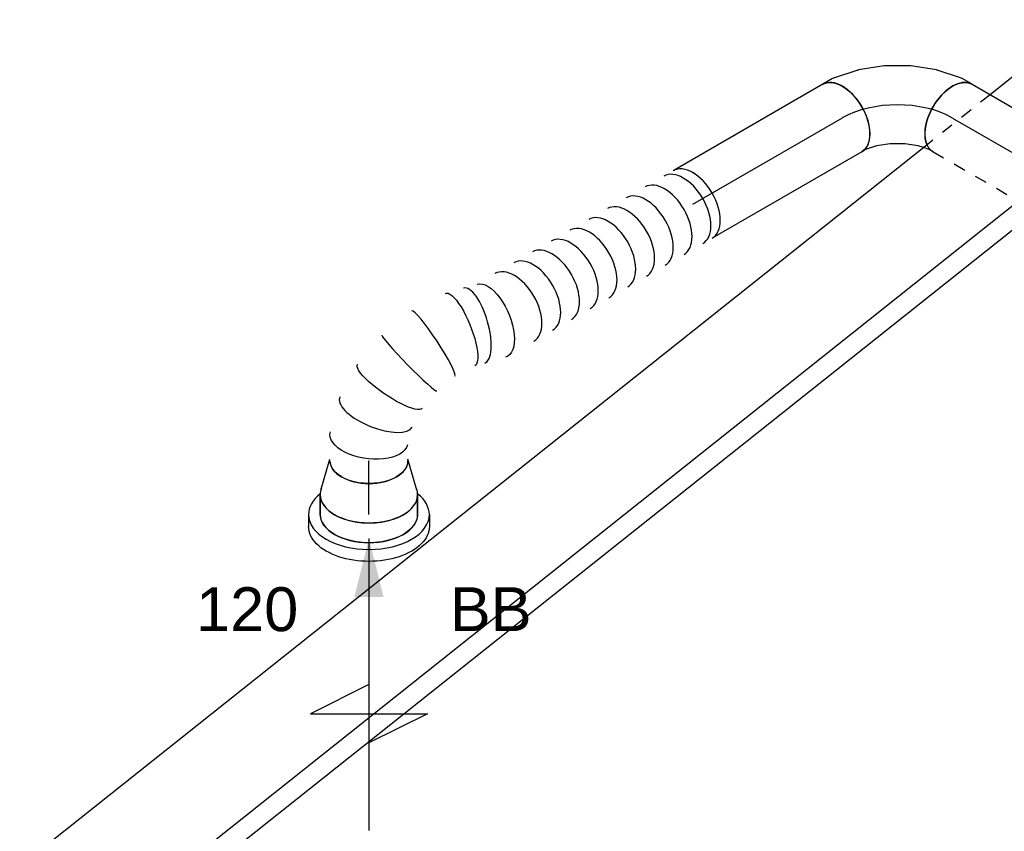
# Model space of a CAD drawing. Extents: x -257677 to 221252, y -185516 to 120782.
# Tile 34 of 171: x -84385 to -82363, y 726 to 2392. Entities that reach past the tile are written whole.
import ezdxf
from ezdxf.enums import TextEntityAlignment as Align
from ezdxf.lldxf.tags import DXFTag

# ---------------------------------------------------------------- set-up
doc = ezdxf.new("R2010")
doc.units = 0
doc.header["$LTSCALE"] = 50
doc.linetypes.add('STREEPJES', pattern=[0.1, 0.05, -0.05])
doc.layers.get('0').update_dxf_attribs({"linetype": 'CONTINUOUS'})
for name, color, linetype in [('EL6131--', 2, 'CONTINUOUS'), ('EM6131--', 1, 'CONTINUOUS'), ('WL570---_RETOUR', 112, 'CONTINUOUS'), ('WL570---_RETOUR_HL', 8, 'CONTINUOUS'), ('WL570---_RETOUR_RST', 2, 'CONTINUOUS'), ('WL570---_RETOUR_RST_HL', 1, 'CONTINUOUS'), ('WM570---_RETOUR_PR', 1, 'CONTINUOUS'), ('WM570---_RETOUR_RST_PR', 1, 'CONTINUOUS')]:
    doc.layers.add(name, color=color, linetype=linetype)
doc.styles.add('BURO-018', font='ARIAL.TTF', dxfattribs={"height": 63})
tags = doc.linetypes.add('CENTER2', pattern=[28.575, 19.05, -3.175, 3.175, -3.175]).pattern_tags.tags
tags[10:11] = [DXFTag(74, 4), DXFTag(75, 0), DXFTag(340, '0'), DXFTag(46, 1.0), DXFTag(50, 0.0), DXFTag(44, 0.0), DXFTag(45, 0.0)]
tags[8:9] = [DXFTag(74, 4), DXFTag(75, 0), DXFTag(340, '0'), DXFTag(46, 1.0), DXFTag(50, 0.0), DXFTag(44, 0.0), DXFTag(45, 0.0)]
tags[6:7] = [DXFTag(74, 4), DXFTag(75, 0), DXFTag(340, '0'), DXFTag(46, 1.0), DXFTag(50, 0.0), DXFTag(44, 0.0), DXFTag(45, 0.0)]
tags[4:5] = [DXFTag(74, 4), DXFTag(75, 0), DXFTag(340, '0'), DXFTag(46, 1.0), DXFTag(50, 0.0), DXFTag(44, 0.0), DXFTag(45, 0.0)]

# ---------------------------------------------------------------- blocks, each defined once
blk = doc.blocks.new('*U1820')
at = {"color": 0, "ltscale": 10}
for p, q in [((608.8, -98.9, 9123), (609, -98.8, 9123)), ((686.6, -86.5, 9123), (686.7, -86.5, 9123))]:
    blk.add_line(p, q, dxfattribs=at)
at = {"color": 0, "ltscale": 10, "extrusion": (-3.51927e-17, 2.03185e-17, -1)}
for centre, major_axis, ratio, start_param, end_param in [((838.9, 123.9, 9123), (-69.3, 40), 0.57735, 0, 3.141593), ((815.7, 83.7, 9123), (63.8, -49.1), 0.523064, 3.211232, 6.352825), ((477.2, 0, 9123), (9.9, 79.9), 0.476474, 3.20045, 6.342043), ((725.1, 12.7, 9123), (35.1, -72.3), 0.237826, 3.165903, 6.307496), ((542.2, -16.3, 9123), (11.3, 79.6), 0.282407, 3.111992, 6.253585)]:
    blk.add_ellipse(centre, major_axis=major_axis, ratio=ratio, start_param=start_param, end_param=end_param, dxfattribs=at)
at = {"color": 0, "ltscale": 10}
for centre, major_axis, ratio, start_param, end_param in [((776, 44.3, 9123), (-49.8, 63.1), 0.394213, 3.186648, 6.23813), ((0, 0, 9123), (0, -80), 0.57735, 3.141593, 6.283185), ((22.2, 0, 9123), (0, -80), 0.57735, 3.141593, 6.283185), ((66.7, 0, 9123), (0, -80), 0.57735, 3.141593, 6.283185), ((111.2, 0, 9123), (0, -80), 0.57735, 3.141593, 6.283185), ((155.7, 0, 9123), (0, -80), 0.57735, 3.141593, 6.283185), ((200.2, 0, 9123), (0, -80), 0.57735, 3.141593, 6.283185), ((244.7, 0, 9123), (0, -80), 0.57735, 3.141593, 6.283185), ((289.2, 0, 9123), (0, -80), 0.57735, 3.141593, 6.283185), ((333.6, 0, 9123), (0, -80), 0.57735, 3.141593, 6.283185), ((378.1, 0, 9123), (0, -80), 0.57735, 3.141593, 6.283185), ((422.6, 0, 9123), (0, -80), 0.57735, 3.141593, 6.283185), ((513, -9, 9123), (-19.5, -77.6), 0.361271, 3.141593, 6.283185), ((604, -18.6, 9123), (4.8, -80.2), 0.112741, 3.152602, 6.272176), ((666.4, -8.7, 9123), (-20.2, 77.8), 0.064808, 3.147867, 6.276911), ((776, 44.3, 9123), (-49.8, 63.1), 0.394213, 3.096538, 3.186648)]:
    blk.add_ellipse(centre, major_axis=major_axis, ratio=ratio, start_param=start_param, end_param=end_param, dxfattribs=at)
at = {"layer": 'WM570---_RETOUR_PR', "color": 1, "style": 'BURO-018'}
blk.add_attdef('POSNR', text='', height=90, dxfattribs=at).set_placement((0, 0), align=Align.MIDDLE)
blk = doc.blocks.new('*U1821')
at = {"color": 0, "ltscale": 10}
for p, q in [((0, 80, 9373.9), (354.8, 80, 9373.9)), ((0, -80, 9373.9), (354.8, -80, 9373.9))]:
    blk.add_line(p, q, dxfattribs=at)
at = {"color": 0, "ltscale": 10, "extrusion": (-3.51927e-17, 2.03185e-17, -1)}
blk.add_ellipse((0, 0, 9373.9), major_axis=(0, -80), ratio=0.57735, start_param=0, end_param=3.141593, dxfattribs=at)
at = {"color": 0, "ltscale": 10}
blk.add_ellipse((354.8, 0, 9373.9), major_axis=(0, -80), ratio=0.57735, start_param=3.141593, end_param=6.283185, dxfattribs=at)
at = {"layer": 'WL570---_RETOUR_HL', "linetype": 'CENTER2'}
blk.add_line((0, 0, 9373.9), (354.8, 0, 9373.9), dxfattribs=at)
at = {"layer": 'WM570---_RETOUR_PR', "color": 1, "style": 'BURO-018'}
blk.add_attdef('POSNR', text='', height=90, dxfattribs=at).set_placement((0, 0), align=Align.MIDDLE)
blk = doc.blocks.new('*U1822')
at = {"color": 0, "ltscale": 10}
for p, q in [((-40.4, 100, 8886.7), (0, 100, 8886.7)), ((9.6, 98.6, 8886.7), (73.4, 80, 8886.7)), ((9.6, -98.6, 8886.7), (73.4, -80, 8886.7)), ((-40.4, -100, 8886.7), (0, -100, 8886.7))]:
    blk.add_line(p, q, dxfattribs=at)
for centre, major_axis, start_param, end_param in [((-40.4, 0, 8886.7), (0, -100), 3.141593, 6.283185), ((0, 0, 8886.7), (0, -100), 3.138057, 6.286721), ((0, 0, 8886.7), (0, -100), 3.138057, 6.286721), ((0, 0, 8886.7), (0, -100), 3.138057, 6.286721), ((69.6, 0, 8886.7), (0, -80), 3.141593, 6.283185), ((69.6, 0, 8886.7), (0, -80), 3.141593, 6.283185)]:
    blk.add_ellipse(centre, major_axis=major_axis, ratio=0.57735, start_param=start_param, end_param=end_param, dxfattribs=at)
at = {"layer": 'WL570---_RETOUR_RST_HL', "linetype": 'CENTER2'}
for p, q in [((-40.4, 0, 8886.7), (0, 0, 8886.7)), ((0, 0, 8886.7), (69.6, 0, 8886.7))]:
    blk.add_line(p, q, dxfattribs=at)
blk.add_circle((69.6, 0, 8886.7), 0.075, dxfattribs=at)
at = {"layer": 'WM570---_RETOUR_RST_PR', "color": 1, "style": 'BURO-018'}
blk.add_attdef('POSNR', text='', height=90, dxfattribs=at).set_placement((0, 0), align=Align.MIDDLE)
blk = doc.blocks.new('*U1827')
at = {"ltscale": 10}
blk.add_hatch(color=0, dxfattribs=at).paths.add_polyline_path([(49, 0), (169, 30), (169, -30)])
at = {"color": 0, "ltscale": 10}
for p, q in [((0, 124, 8915.3), (24.5, 124, 8915.3)), ((409, -120, 8915.3), (409, 120, 8915.3)), ((409, 120, 8915.3), (469, 0, 8915.3)), ((-40.8, 100, 8915.3), (0, 100, 8915.3)), ((49, 0, 8915.3), (649, 0, 8915.3)), ((349, 0, 8915.3), (409, -120, 8915.3)), ((-40.8, -100, 8915.3), (0, -100, 8915.3)), ((0, -124, 8915.3), (24.5, -124, 8915.3))]:
    blk.add_line(p, q, dxfattribs=at)
for centre, major_axis, start_param, end_param in [((0, 0, 8915.3), (0, 124), 0, 0.633152), ((0, 0, 8915.3), (0, 124), 3.141593, 6.283185), ((-40.8, 0, 8915.3), (0, 100), 0, 0.215214), ((-40.8, 0, 8915.3), (0, 100), 3.141593, 6.283185), ((-40.8, 0, 8915.3), (0, 100), 2.926378, 3.141593), ((0, 0, 8915.3), (0, 124), 2.508441, 3.141593)]:
    blk.add_ellipse(centre, major_axis=major_axis, ratio=0.57735, start_param=start_param, end_param=end_param, dxfattribs=at)
at = {"color": 0, "ltscale": 10, "extrusion": (0, 0, -1)}
for centre, major_axis in [((24.5, 0, 8915.3), (0, 124)), ((0, 0, 8915.3), (0, 100))]:
    blk.add_ellipse(centre, major_axis=major_axis, ratio=0.57735, start_param=0, end_param=3.141593, dxfattribs=at)
at = {"layer": 'WL570---_RETOUR_RST', "color": 1, "style": 'BURO-018'}
for tag in ['MC', 'Q']:
    blk.add_attdef(tag, text='', height=90, dxfattribs=at).set_placement((0, 0), align=Align.MIDDLE)
at = {"layer": 'WM570---_RETOUR_RST_PR', "color": 1, "style": 'BURO-018'}
blk.add_attdef('POSNR', text='', height=90, dxfattribs=at).set_placement((0, 0), align=Align.MIDDLE)
blk = doc.blocks.new('*U1834')
at = {"color": 0, "ltscale": 10}
for p, q in [((0, 80, 9373.9), (230.9, 80, 9373.9)), ((202.9, -80, 9373.9), (230.9, -80, 9373.9))]:
    blk.add_line(p, q, dxfattribs=at)
at = {"color": 8, "linetype": 'STREEPJES', "ltscale": 10}
blk.add_line((0, -80, 9373.9), (202.9, -80, 9373.9), dxfattribs=at)
at = {"color": 0, "ltscale": 10, "extrusion": (-2.03185e-17, -1.17309e-17, -1)}
blk.add_ellipse((0, 0, 9373.9), major_axis=(0, -80), ratio=0.57735, start_param=0.396526, end_param=3.141593, dxfattribs=at)
at = {"color": 0, "ltscale": 10}
blk.add_ellipse((230.9, 0, 9373.9), major_axis=(0, -80), ratio=0.57735, start_param=3.141593, end_param=6.283185, dxfattribs=at)
at = {"color": 8, "linetype": 'STREEPJES', "ltscale": 10, "extrusion": (-2.03185e-17, -1.17309e-17, -1)}
blk.add_ellipse((0, 0, 9373.9), major_axis=(0, -80), ratio=0.57735, start_param=0, end_param=0.396526, dxfattribs=at)
at = {"layer": 'WL570---_RETOUR_HL', "linetype": 'CENTER2'}
blk.add_line((0, 0, 9373.9), (230.9, 0, 9373.9), dxfattribs=at)
at = {"layer": 'WM570---_RETOUR_PR', "color": 1, "style": 'BURO-018'}
blk.add_attdef('POSNR', text='', height=90, dxfattribs=at).set_placement((0, 0), align=Align.MIDDLE)
blk = doc.blocks.new('*U1835')
at = {"color": 0, "ltscale": 10}
for p, q in [((-24.2, 127.6, 9466.2), (-8.5, 145.3, 9466.2)), ((-8.5, 145.3, 9466.2), (-4, 153.1, 9466.2)), ((-46.2, 109.9, 9466.2), (-24.2, 127.6, 9466.2)), ((-72, 95, 9466.2), (-46.2, 109.9, 9466.2)), ((-109.4, 82.5, 9466.2), (-98.4, 84.7, 9466.2)), ((-98.4, 84.7, 9466.2), (-72, 95, 9466.2)), ((123, 53, 9466.2), (134.6, 73.1, 9466.2)), ((87, 11.8, 9466.2), (120.6, 49.7, 9466.2)), ((44.5, -22.5, 9466.2), (86.1, 10.9, 9466.2)), ((87, 11.8, 9466.2), (86.1, 10.9, 9466.2)), ((-2.6, -49.7, 9466.2), (44.4, -22.6, 9466.2)), ((44.4, -22.6, 9466.2), (44.5, -22.5, 9466.2)), ((-52.5, -69.1, 9466.2), (-2.8, -49.8, 9466.2)), ((-2.8, -49.8, 9466.2), (-2.6, -49.7, 9466.2)), ((-130.6, -80, 9466.2), (-107.4, -80, 9466.2)), ((-103.4, -79.6, 9466.2), (-53.8, -69.4, 9466.2)), ((-52.5, -69.1, 9466.2), (-53.8, -69.4, 9466.2))]:
    blk.add_line(p, q, dxfattribs=at)
at = {"color": 8, "linetype": 'STREEPJES', "ltscale": 10}
for p, q in [((-121.5, 80, 9466.2), (-109.4, 82.5, 9466.2)), ((-130.6, 80, 9466.2), (-121.5, 80, 9466.2))]:
    blk.add_line(p, q, dxfattribs=at)
at = {"color": 0, "ltscale": 10}
for centre, major_axis, ratio, start_param, end_param in [((65.3, 113.1, 9466.2), (69.3, -40), 0.57735, 3.141593, 6.283185), ((-130.6, 0, 9466.2), (0, 80), 0.57735, 3.141593, 5.886659), ((56.7, 98.2, 9466.2), (65.1, -47), 0.497511, 6.232846, 6.333525), ((-113.4, 0, 9466.2), (8.1, -79.9), 0.497511, 6.232846, 6.333525)]:
    blk.add_ellipse(centre, major_axis=major_axis, ratio=ratio, start_param=start_param, end_param=end_param, dxfattribs=at)
at = {"color": 8, "linetype": 'STREEPJES', "ltscale": 10}
blk.add_ellipse((-130.6, 0, 9466.2), major_axis=(0, 80), ratio=0.57735, start_param=5.886659, end_param=6.283185, dxfattribs=at)
at = {"layer": 'WL570---_RETOUR_HL', "linetype": 'CENTER2'}
blk.add_ellipse((-65.3, 113.1, 9466.2), major_axis=(-138.6, -80), ratio=0.57735, start_param=0.785398, end_param=2.356194, dxfattribs=at)
at = {"layer": 'WM570---_RETOUR_PR', "color": 1, "style": 'BURO-018'}
blk.add_attdef('POSNR', text='', height=90, dxfattribs=at).set_placement((0, 0), align=Align.MIDDLE)
blk = doc.blocks.new('*U2200')
at = {"color": 0, "linetype": 'STREEPJES', "ltscale": 10}
for p, q in [((-41.8, 123, 9514.3), (174.6, 123, 9514.3)), ((-72.3, 84.7, 9514.3), (185.4, 84.7, 9514.3)), ((99.5, -123, 9514.3), (264.8, -123, 9514.3))]:
    blk.add_line(p, q, dxfattribs=at)
at = {"color": 0, "ltscale": 10}
for p, q in [((174.6, 123, 9514.3), (2561.6, 123, 9514.3)), ((185.4, 84.7, 9514.3), (2531.1, 84.7, 9514.3)), ((41.8, -123, 9514.3), (99.5, -123, 9514.3)), ((264.8, -123, 9514.3), (2645.1, -123, 9514.3))]:
    blk.add_line(p, q, dxfattribs=at)
at = {"layer": 'EM6131--', "color": 1, "style": 'BURO-018'}
blk.add_attdef('POSNR', text='', height=90, dxfattribs=at).set_placement((0, 0), align=Align.MIDDLE)

msp = doc.modelspace()

# ---------------------------------------------------------------- block references
at = {"layer": 'EL6131--', "rotation": 218.5010872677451}
msp.add_blockref('*U2200', (-82237.88285, 2203.99032, -9514.34309), dxfattribs=at)
at = {"layer": 'WL570---_RETOUR'}
for name, p, rotation in [('*U1835', (-82582.51049, 2255.70227, -9466.23128), 150), ('*U1834', (-82469.37341, 2190.38255, -9373.85524), 329.9999999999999), ('*U1821', (-82695.64758, 2190.38255, -9373.85524), 210), ('*U1820', (-83002.8936, 2012.99397, -9122.98992), 210)]:
    msp.add_blockref(name, p, dxfattribs=dict(at, rotation=rotation))
at = {"layer": 'WL570---_RETOUR_RST', "rotation": 90}
msp.add_blockref('*U1822', (-83667.47716, 1416.62368, -8886.67876), dxfattribs=at)
at = {"layer": 'WL570---_RETOUR_RST'}
ref = msp.add_blockref('*U1827', (-83667.47716, 1376.2071, -8915.2576), dxfattribs=dict(at, rotation=270))
ref.add_attrib('Q', '120', dxfattribs={"color": 1, "height": 90, "style": 'BURO-018'}).set_placement((-83917.47716, 1181.88858), align=Align.MIDDLE)
ref.add_attrib('MC', 'BB', dxfattribs={"color": 1, "height": 90, "style": 'BURO-018'}).set_placement((-83417.47716, 1181.88858), align=Align.MIDDLE)

doc.saveas('drawing.dxf')
